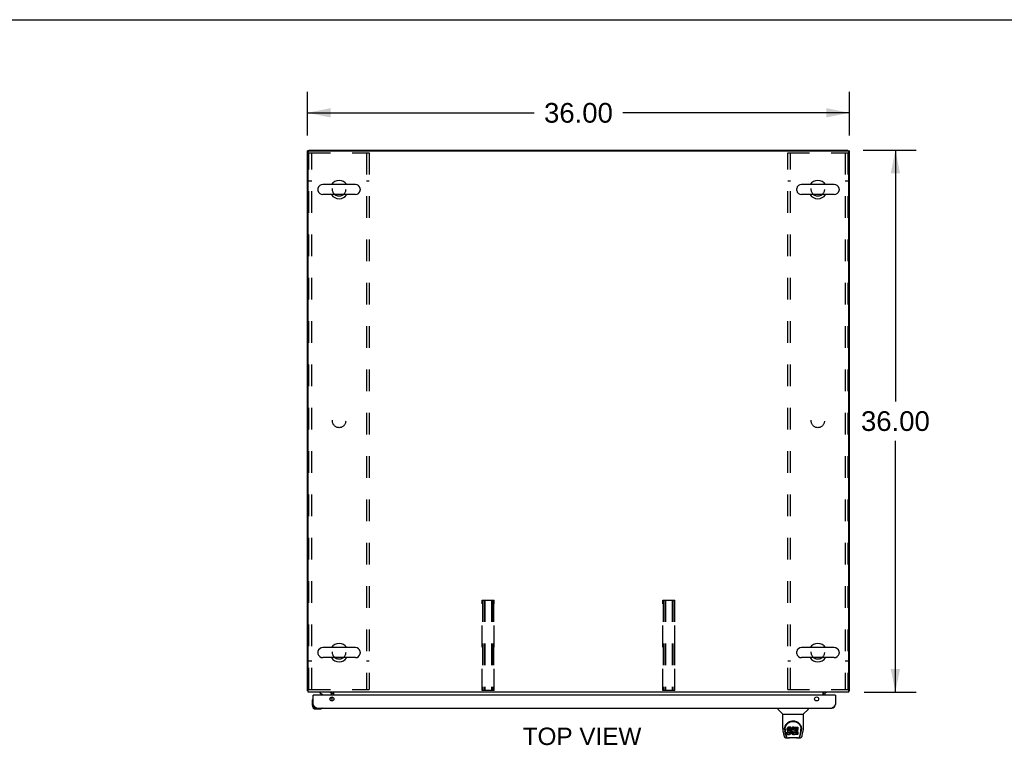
# Model space of a CAD drawing. Header units: inches. Extents: x 0 to 262, y 0 to 169.
# Tile 10 of 17: x 65 to 131, y 121 to 169. Entities that reach past the tile are written whole.
import ezdxf

# ---------------------------------------------------------------- set-up
doc = ezdxf.new("R2010")
doc.units = ezdxf.units.IN
doc.header["$LTSCALE"] = 14.384615
doc.header["$MEASUREMENT"] = 0
doc.linetypes.add('HIDDEN', pattern=[0.2, 0.1, -0.1])
doc.layers.get('0').update_dxf_attribs({"linetype": 'CONTINUOUS'})
for name, color, linetype in [('02___PRT_ALL_AXES', 7, 'CONTINUOUS'), ('3PC_BODY', 7, 'CONTINUOUS'), ('DEFAULT_2', 8, 'HIDDEN'), ('DIMENSIONS', 7, 'CONTINUOUS')]:
    doc.layers.add(name, color=color, linetype=linetype)
doc.styles.get("Standard").update_dxf_attribs({"font": 'arial.ttf'})
doc.dimstyles.new('DIMSTYLE_4', dxfattribs={"dimtxt": 1.307692, "dimasz": 1.538462, "dimexe": 0.09, "dimexo": 0.07, "dimgap": 0.0425, "dimtad": 0, "dimtih": 1, "dimtoh": 1, "dimzin": 4, "dimdsep": 46, "dimtxsty": 'Standard', "dimblk": '_FILLED', "dimblk1": '_FILLED', "dimblk2": '_FILLED', "dimcen": 0.09, "dimazin": 1, "dimtfac": 1, "dimtdec": 3, "dimtofl": 0, "dimtmove": 0, "dimatfit": 3, "dimldrblk": '_FILLED', "dimfxl": 1, "dimtolj": 1, "dimtzin": 4, "dimarcsym": 0})

# ---------------------------------------------------------------- blocks, each defined once
blk = doc.blocks.new('_FILLED')
at = {"color": 0, "linetype": 'ByBlock'}
blk.add_solid([(0, 0), (-1, 0.2), (-1, -0.2)], dxfattribs=at)
blk = doc.blocks.new('*D9')
at = {"layer": '3PC_BODY', "color": 2, "linetype": 'Continuous'}
for p, q in [((84.491, 161.536), (84.491, 164.431)), ((120.491, 161.536), (120.491, 164.431)), ((84.491, 163.046), (99.553, 163.046)), ((120.491, 163.046), (105.43, 163.046))]:
    blk.add_line(p, q, dxfattribs=at)
at = {"layer": '3PC_BODY', "color": 2, "linetype": 'Continuous', "xscale": 1.5384615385, "yscale": 1.5384615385, "zscale": 1.5384615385, "rotation": 180}
blk.add_blockref('_FILLED', (84.491, 163.046), dxfattribs=at)
at = {"layer": '3PC_BODY', "color": 2, "linetype": 'Continuous', "xscale": 1.5384615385, "yscale": 1.5384615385, "zscale": 1.5384615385}
blk.add_blockref('_FILLED', (120.491, 163.046), dxfattribs=at)
at = {"layer": '3PC_BODY', "color": 2, "linetype": 'Continuous', "insert": (102.491, 163.7), "char_height": 1.3077, "width": 4.56963, "attachment_point": 2, "line_spacing_factor": 0.9}
blk.add_mtext('36.00', dxfattribs=at)
blk = doc.blocks.new('*D10')
at = {"layer": '3PC_BODY', "color": 2, "linetype": 'Continuous'}
for p, q in [((121.404, 160.574), (124.921, 160.574)), ((123.537, 160.574), (123.537, 143.882)), ((123.537, 124.574), (123.537, 141.266)), ((121.456, 124.574), (124.921, 124.574))]:
    blk.add_line(p, q, dxfattribs=at)
at = {"layer": '3PC_BODY', "color": 2, "linetype": 'Continuous', "xscale": 1.5384615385, "yscale": 1.5384615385, "zscale": 1.5384615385}
for p, rotation in [((123.537, 160.574), 90), ((123.537, 124.574), 270)]:
    blk.add_blockref('_FILLED', p, dxfattribs=dict(at, rotation=rotation))
at = {"layer": '3PC_BODY', "color": 2, "linetype": 'Continuous', "insert": (123.537, 143.228), "char_height": 1.3077, "width": 4.56963, "attachment_point": 2, "line_spacing_factor": 0.9}
blk.add_mtext('36.00', dxfattribs=at)

msp = doc.modelspace()

# ---------------------------------------------------------------- linework, layer by layer
at = {"color": 7, "linetype": 'Continuous'}
for p, q in [((0, 169.231), (261.538, 169.231)), ((84.595, 160.522), (84.491, 160.522)), ((84.595, 160.522), (84.595, 160.574)), ((120.387, 160.522), (120.387, 160.574)), ((120.387, 160.522), (120.491, 160.522)), ((87.675, 158.283), (85.515, 158.283)), ((119.467, 158.283), (117.307, 158.283)), ((85.185, 157.987), (85.185, 157.911)), ((87.675, 157.615), (85.515, 157.615)), ((88.005, 157.987), (88.005, 157.911)), ((116.977, 157.987), (116.977, 157.911)), ((119.467, 157.615), (117.307, 157.615)), ((119.797, 157.987), (119.797, 157.911)), ((87.675, 127.533), (85.515, 127.533)), ((119.467, 127.533), (117.307, 127.533)), ((85.185, 127.237), (85.185, 127.161)), ((87.675, 126.865), (85.515, 126.865)), ((88.005, 127.237), (88.005, 127.161)), ((116.977, 127.237), (116.977, 127.161)), ((119.467, 126.865), (117.307, 126.865)), ((119.797, 127.237), (119.797, 127.161)), ((84.543, 124.678), (84.491, 124.678)), ((84.886, 124.37), (84.866, 124.37)), ((85.308, 124.574), (85.308, 124.535)), ((85.308, 124.535), (85.546, 124.397)), ((86.095, 124.37), (86.095, 124.417)), ((119.534, 124.37), (119.554, 124.37)), ((120.439, 124.678), (120.491, 124.678)), ((84.806, 123.975), (84.806, 123.719)), ((84.853, 124.111), (84.851, 124.104)), ((84.866, 123.762), (84.866, 123.719)), ((85.985, 124.143), (86.066, 124.224)), ((85.069, 123.456), (85.326, 123.456)), ((85.455, 123.501), (85.461, 123.503)), ((115.737, 123.516), (115.737, 123.454)), ((116.047, 123.128), (115.749, 123.426)), ((116.052, 123.122), (117.43, 123.122)), ((116.052, 122.15), (116.052, 123.122)), ((117.43, 122.151), (117.43, 123.122)), ((117.436, 123.128), (117.734, 123.426)), ((117.745, 123.516), (117.745, 123.454)), ((116.067, 122.007), (116.133, 121.702)), ((116.178, 122.181), (116.176, 122.118)), ((116.24, 121.73), (116.187, 122)), ((116.214, 122.109), (116.214, 122.085)), ((116.224, 121.987), (116.281, 121.695)), ((116.298, 121.626), (116.291, 121.626)), ((116.297, 121.63), (116.3, 121.621)), ((116.301, 121.62), (116.3, 121.621)), ((116.357, 122.154), (116.355, 122.13)), ((116.355, 122.063), (116.355, 122.13)), ((116.357, 122.087), (116.355, 122.063)), ((116.355, 122.063), (116.356, 122.04)), ((116.356, 122.04), (116.36, 122.016)), ((116.362, 122.177), (116.357, 122.154)), ((116.357, 122.087), (116.357, 122.154)), ((116.362, 122.11), (116.357, 122.087)), ((116.358, 121.778), (116.358, 121.919)), ((116.36, 122.016), (116.368, 121.994)), ((116.371, 122.2), (116.362, 122.177)), ((116.362, 122.11), (116.362, 122.177)), ((116.371, 122.133), (116.362, 122.11)), ((116.421, 121.924), (116.362, 121.924)), ((116.362, 121.857), (116.362, 121.924)), ((116.421, 121.857), (116.362, 121.857)), ((116.363, 121.773), (116.507, 121.773)), ((116.368, 121.994), (116.381, 121.974)), ((116.385, 122.219), (116.371, 122.2)), ((116.371, 122.133), (116.371, 122.2)), ((116.385, 122.153), (116.371, 122.133)), ((116.381, 121.974), (116.397, 121.956)), ((116.394, 122.227), (116.385, 122.219)), ((116.385, 122.153), (116.385, 122.219)), ((116.394, 122.161), (116.385, 122.153)), ((116.403, 122.234), (116.394, 122.227)), ((116.394, 122.161), (116.394, 122.227)), ((116.403, 122.167), (116.394, 122.161)), ((116.397, 121.956), (116.417, 121.943)), ((116.425, 122.244), (116.403, 122.234)), ((116.403, 122.167), (116.403, 122.234)), ((116.425, 122.177), (116.403, 122.167)), ((116.417, 121.943), (116.428, 121.939)), ((116.482, 121.925), (116.421, 121.924)), ((116.421, 121.857), (116.421, 121.924)), ((116.482, 121.858), (116.421, 121.857)), ((116.448, 122.251), (116.425, 122.244)), ((116.425, 122.177), (116.425, 122.244)), ((116.448, 122.184), (116.425, 122.177)), ((116.426, 122.052), (116.427, 122.067)), ((116.427, 122.044), (116.426, 122.052)), ((116.427, 122.067), (116.429, 122.082)), ((116.427, 122.044), (116.427, 122.067)), ((116.429, 122.037), (116.427, 122.044)), ((116.428, 121.939), (116.44, 121.937)), ((116.429, 122.082), (116.432, 122.088)), ((116.429, 122.037), (116.429, 122.082)), ((116.434, 122.031), (116.429, 122.037)), ((116.432, 122.088), (116.438, 122.093)), ((116.434, 122.031), (116.434, 122.09)), ((116.44, 122.027), (116.434, 122.031)), ((116.438, 122.093), (116.452, 122.098)), ((116.44, 122.093), (116.439, 122.094)), ((116.454, 122.089), (116.44, 122.093)), ((116.44, 122.027), (116.44, 122.093)), ((116.454, 122.023), (116.44, 122.027)), ((116.44, 121.937), (116.488, 121.936)), ((116.588, 122.251), (116.448, 122.251)), ((116.448, 122.184), (116.448, 122.251)), ((116.588, 122.184), (116.448, 122.184)), ((116.452, 122.098), (116.467, 122.099)), ((116.478, 122.09), (116.454, 122.089)), ((116.454, 122.023), (116.454, 122.089)), ((116.478, 122.023), (116.454, 122.023)), ((116.467, 122.099), (116.58, 122.099)), ((116.502, 122.089), (116.478, 122.09)), ((116.478, 122.023), (116.478, 122.09)), ((116.502, 122.022), (116.478, 122.023)), ((116.498, 121.926), (116.482, 121.925)), ((116.482, 121.858), (116.482, 121.925)), ((116.498, 121.859), (116.482, 121.858)), ((116.488, 121.936), (116.495, 121.936)), ((116.495, 121.936), (116.502, 121.933)), ((116.504, 121.929), (116.498, 121.926)), ((116.498, 121.859), (116.498, 121.926)), ((116.504, 121.862), (116.498, 121.859)), ((116.526, 122.084), (116.502, 122.089)), ((116.502, 122.022), (116.502, 122.089)), ((116.526, 122.017), (116.502, 122.022)), ((116.502, 121.933), (116.508, 121.929)), ((116.506, 121.931), (116.504, 121.929)), ((116.504, 121.862), (116.504, 121.929)), ((116.509, 121.868), (116.504, 121.862)), ((116.507, 121.773), (116.519, 121.774)), ((116.508, 121.929), (116.513, 121.923)), ((116.509, 121.868), (116.509, 121.927)), ((116.519, 121.88), (116.509, 121.868)), ((116.513, 121.923), (116.52, 121.909)), ((116.519, 121.88), (116.519, 121.911)), ((116.521, 121.887), (116.519, 121.88)), ((116.519, 121.774), (116.53, 121.778)), ((116.52, 121.909), (116.522, 121.894)), ((116.521, 121.887), (116.521, 121.899)), ((116.522, 121.894), (116.521, 121.887)), ((116.537, 122.079), (116.526, 122.084)), ((116.526, 122.017), (116.526, 122.084)), ((116.537, 122.012), (116.526, 122.017)), ((116.53, 121.778), (116.55, 121.792)), ((116.547, 122.072), (116.537, 122.079)), ((116.537, 122.012), (116.537, 122.079)), ((116.547, 122.005), (116.537, 122.012)), ((116.564, 122.055), (116.547, 122.072)), ((116.547, 122.005), (116.547, 122.072)), ((116.564, 121.988), (116.547, 122.005)), ((116.55, 121.792), (116.567, 121.809)), ((116.577, 122.035), (116.564, 122.055)), ((116.564, 121.988), (116.564, 122.055)), ((116.577, 121.968), (116.564, 121.988)), ((116.567, 121.809), (116.573, 121.819)), ((116.573, 121.819), (116.579, 121.83)), ((116.586, 122.013), (116.577, 122.035)), ((116.577, 121.968), (116.577, 122.035)), ((116.586, 121.946), (116.577, 121.968)), ((116.579, 121.83), (116.587, 121.852)), ((116.58, 122.099), (116.586, 122.099)), ((116.586, 122.099), (116.587, 122.105)), ((116.587, 122.009), (116.586, 122.013)), ((116.586, 121.946), (116.586, 122.013)), ((116.593, 121.923), (116.586, 121.946)), ((116.587, 122.105), (116.589, 122.118)), ((116.592, 122.087), (116.587, 122.043)), ((116.587, 121.976), (116.587, 122.043)), ((116.592, 122.02), (116.587, 121.976)), ((116.587, 121.976), (116.588, 121.954)), ((116.587, 121.852), (116.593, 121.875)), ((116.59, 122.208), (116.588, 122.251)), ((116.588, 122.184), (116.588, 122.251)), ((116.59, 122.141), (116.588, 122.184)), ((116.588, 121.954), (116.591, 121.932)), ((116.589, 122.118), (116.59, 122.141)), ((116.59, 122.141), (116.59, 122.208)), ((116.591, 121.932), (116.596, 121.91)), ((116.596, 122.109), (116.592, 122.087)), ((116.592, 122.02), (116.592, 122.087)), ((116.596, 122.042), (116.592, 122.02)), ((116.595, 121.899), (116.593, 121.923)), ((116.593, 121.875), (116.595, 121.899)), ((116.595, 121.899), (116.595, 121.914)), ((116.602, 122.13), (116.596, 122.109)), ((116.596, 122.042), (116.596, 122.109)), ((116.602, 122.064), (116.596, 122.042)), ((116.596, 121.91), (116.603, 121.889)), ((116.611, 122.151), (116.602, 122.13)), ((116.602, 122.064), (116.602, 122.13)), ((116.611, 122.084), (116.602, 122.064)), ((116.603, 121.889), (116.624, 121.849)), ((116.622, 122.171), (116.611, 122.151)), ((116.611, 122.084), (116.611, 122.151)), ((116.622, 122.104), (116.611, 122.084)), ((116.634, 122.189), (116.622, 122.171)), ((116.622, 122.104), (116.622, 122.171)), ((116.634, 122.122), (116.622, 122.104)), ((116.624, 121.849), (116.637, 121.831)), ((116.649, 122.205), (116.634, 122.189)), ((116.634, 122.122), (116.634, 122.189)), ((116.649, 122.139), (116.634, 122.122)), ((116.637, 121.831), (116.652, 121.814)), ((116.666, 122.221), (116.649, 122.205)), ((116.649, 122.139), (116.649, 122.205)), ((116.666, 122.154), (116.649, 122.139)), ((116.652, 121.814), (116.668, 121.799)), ((116.658, 121.991), (116.657, 121.965)), ((116.657, 121.965), (116.658, 121.951)), ((116.661, 122.018), (116.658, 121.991)), ((116.658, 121.951), (116.658, 121.991)), ((116.658, 121.951), (116.661, 121.939)), ((116.66, 122.011), (116.661, 122.005)), ((116.665, 122.031), (116.661, 122.018)), ((116.661, 122.005), (116.671, 121.981)), ((116.661, 121.939), (116.661, 122.005)), ((116.661, 121.939), (116.671, 121.914)), ((116.67, 122.043), (116.665, 122.031)), ((116.684, 122.234), (116.666, 122.221)), ((116.666, 122.154), (116.666, 122.221)), ((116.684, 122.167), (116.666, 122.154)), ((116.668, 121.799), (116.686, 121.785)), ((116.684, 122.066), (116.67, 122.043)), ((116.671, 121.981), (116.685, 121.957)), ((116.671, 121.914), (116.671, 121.981)), ((116.671, 121.914), (116.685, 121.891)), ((116.704, 122.242), (116.684, 122.234)), ((116.684, 122.167), (116.684, 122.234)), ((116.704, 122.176), (116.684, 122.167)), ((116.693, 122.076), (116.684, 122.066)), ((116.685, 121.957), (116.693, 121.947)), ((116.685, 121.891), (116.685, 121.957)), ((116.685, 121.891), (116.693, 121.881)), ((116.686, 121.785), (116.696, 121.78)), ((116.703, 122.084), (116.693, 122.076)), ((116.693, 121.947), (116.704, 121.938)), ((116.693, 121.881), (116.693, 121.947)), ((116.693, 121.881), (116.704, 121.872)), ((116.696, 121.78), (116.706, 121.777)), ((116.728, 122.094), (116.703, 122.084)), ((116.726, 122.247), (116.704, 122.242)), ((116.704, 122.176), (116.704, 122.242)), ((116.726, 122.181), (116.704, 122.176)), ((116.704, 121.938), (116.715, 121.931)), ((116.704, 121.872), (116.704, 121.938)), ((116.704, 121.872), (116.715, 121.864)), ((116.706, 121.777), (116.728, 121.771)), ((116.715, 121.931), (116.727, 121.926)), ((116.715, 121.864), (116.715, 121.931)), ((116.715, 121.864), (116.727, 121.859)), ((116.748, 122.25), (116.726, 122.247)), ((116.726, 122.181), (116.726, 122.247)), ((116.748, 122.183), (116.726, 122.181)), ((116.727, 121.926), (116.74, 121.924)), ((116.727, 121.859), (116.727, 121.926)), ((116.727, 121.859), (116.74, 121.857)), ((116.741, 122.098), (116.728, 122.094)), ((116.728, 121.771), (116.75, 121.769)), ((116.74, 121.924), (116.754, 121.923)), ((116.74, 121.857), (116.74, 121.924)), ((116.74, 121.857), (116.754, 121.857)), ((116.755, 122.097), (116.741, 122.098)), ((116.748, 122.25), (116.771, 122.249)), ((116.748, 122.183), (116.748, 122.25)), ((116.771, 122.182), (116.748, 122.183)), ((116.75, 121.769), (116.772, 121.772)), ((116.754, 121.923), (116.767, 121.925)), ((116.754, 121.857), (116.754, 121.923)), ((116.754, 121.857), (116.767, 121.859)), ((116.768, 122.094), (116.755, 122.097)), ((116.767, 121.925), (116.78, 121.929)), ((116.767, 121.859), (116.767, 121.925)), ((116.767, 121.859), (116.78, 121.863)), ((116.78, 122.089), (116.768, 122.094)), ((116.782, 122.247), (116.771, 122.249)), ((116.771, 122.182), (116.771, 122.249)), ((116.782, 122.181), (116.771, 122.182)), ((116.772, 121.772), (116.793, 121.778)), ((116.78, 121.929), (116.792, 121.935)), ((116.78, 121.863), (116.78, 121.929)), ((116.78, 121.863), (116.792, 121.868)), ((116.792, 122.244), (116.782, 122.247)), ((116.782, 122.181), (116.782, 122.247)), ((116.792, 122.177), (116.782, 122.181)), ((116.812, 122.16), (116.786, 122.092)), ((116.811, 122.232), (116.792, 122.244)), ((116.792, 122.177), (116.792, 122.244)), ((116.811, 122.165), (116.792, 122.177)), ((116.792, 121.935), (116.803, 121.942)), ((116.792, 121.868), (116.792, 121.935)), ((116.792, 121.868), (116.803, 121.876)), ((116.793, 121.778), (116.812, 121.79)), ((116.803, 121.942), (116.803, 121.876)), ((116.809, 121.941), (116.821, 121.924)), ((116.809, 121.875), (116.821, 121.857)), ((116.811, 122.232), (116.811, 122.165)), ((116.823, 121.79), (116.812, 121.79)), ((116.812, 121.79), (116.812, 121.79)), ((116.813, 122.228), (116.813, 122.162)), ((116.821, 122.249), (117.058, 122.249)), ((116.821, 121.857), (116.821, 122.249)), ((116.821, 122.182), (117.058, 122.182)), ((116.823, 121.777), (116.823, 121.79)), ((117.059, 121.773), (116.827, 121.773)), ((116.891, 122.094), (116.891, 122.027)), ((116.892, 121.936), (116.892, 121.858)), ((117.058, 122.099), (116.896, 122.099)), ((116.896, 122.089), (117.027, 122.089)), ((116.896, 122.022), (117.027, 122.022)), ((117.027, 121.94), (116.897, 121.94)), ((116.897, 121.921), (117.059, 121.921)), ((116.897, 121.854), (117.059, 121.854)), ((117.031, 122.085), (117.031, 121.945)), ((117.062, 122.244), (117.062, 122.103)), ((117.063, 121.916), (117.063, 121.777)), ((117.182, 121.621), (117.186, 121.63)), ((117.182, 121.62), (117.182, 121.621)), ((117.191, 121.626), (117.184, 121.626)), ((117.202, 121.695), (117.258, 121.984)), ((117.243, 121.73), (117.296, 122)), ((117.259, 121.984), (117.259, 121.988)), ((117.305, 122.181), (117.306, 122.118)), ((117.312, 122.095), (117.312, 122.096)), ((117.35, 121.702), (117.415, 122.007)), ((116.256, 121.547), (116.458, 121.547)), ((116.343, 121.547), (116.337, 121.547)), ((116.343, 121.547), (116.342, 121.547)), ((117.035, 121.536), (116.448, 121.536)), ((117.025, 121.547), (117.226, 121.547)), ((117.141, 121.547), (117.14, 121.547))]:
    msp.add_line(p, q, dxfattribs=at)
at = {"color": 3, "linetype": 'Continuous'}
for p, q in [((84.491, 124.678), (84.491, 160.522)), ((84.543, 124.574), (84.543, 160.462)), ((84.595, 160.574), (120.387, 160.574)), ((84.603, 160.522), (120.379, 160.522)), ((120.439, 124.574), (120.439, 160.462)), ((120.491, 124.678), (120.491, 160.522)), ((120.439, 124.574), (84.543, 124.574)), ((84.866, 123.762), (84.866, 124.37)), ((119.534, 124.37), (84.886, 124.37)), ((86.137, 124.37), (86.137, 124.431)), ((86.137, 123.989), (86.137, 124.251)), ((86.241, 124.37), (86.241, 124.574)), ((118.741, 124.37), (118.741, 124.574)), ((118.845, 124.431), (118.845, 124.37)), ((119.554, 124.37), (119.554, 123.762)), ((86.241, 124.165), (86.241, 124.075)), ((85.113, 123.516), (119.307, 123.516))]:
    msp.add_line(p, q, dxfattribs=at)
for points in [[(84.519, 124.664), (84.515, 124.664), (84.512, 124.665), (84.509, 124.666), (84.506, 124.667), (84.503, 124.668), (84.501, 124.668), (84.498, 124.669), (84.496, 124.67), (84.495, 124.671), (84.494, 124.673), (84.493, 124.674), (84.492, 124.675), (84.491, 124.676), (84.491, 124.678)], [(84.543, 124.658), (84.543, 124.658), (84.539, 124.659), (84.535, 124.66), (84.531, 124.661), (84.527, 124.662), (84.519, 124.664)], [(120.439, 124.658), (120.44, 124.658), (120.444, 124.659), (120.448, 124.66), (120.452, 124.661), (120.456, 124.662)], [(120.456, 124.662), (120.464, 124.664), (120.467, 124.664), (120.471, 124.665), (120.474, 124.666), (120.477, 124.667), (120.479, 124.668), (120.482, 124.668), (120.484, 124.669), (120.486, 124.67), (120.488, 124.671), (120.489, 124.673), (120.49, 124.674), (120.491, 124.675), (120.491, 124.676), (120.491, 124.678)], [(85.113, 123.516), (85.102, 123.517), (85.09, 123.518), (85.079, 123.522), (85.068, 123.526), (85.057, 123.532), (85.046, 123.538), (85.034, 123.546), (85.023, 123.555), (85.012, 123.565), (85.001, 123.576), (84.99, 123.588), (84.978, 123.601), (84.967, 123.615), (84.956, 123.629), (84.945, 123.644), (84.934, 123.66), (84.922, 123.676), (84.911, 123.693), (84.9, 123.71), (84.889, 123.727), (84.878, 123.745), (84.866, 123.762)], [(119.554, 123.762), (119.543, 123.745), (119.531, 123.727), (119.52, 123.71), (119.509, 123.693), (119.498, 123.676), (119.487, 123.66), (119.475, 123.644), (119.464, 123.629), (119.453, 123.615), (119.442, 123.601), (119.431, 123.588), (119.419, 123.576), (119.408, 123.565), (119.397, 123.555), (119.386, 123.546), (119.375, 123.538), (119.363, 123.532), (119.352, 123.526), (119.341, 123.522), (119.33, 123.518), (119.319, 123.517), (119.307, 123.516)]]:
    msp.add_lwpolyline(points, dxfattribs=at)
at = {"color": 7, "linetype": 'Continuous'}
for points in [[(116.171, 122.108), (116.173, 122.151), (116.181, 122.203), (116.192, 122.252), (116.208, 122.298), (116.226, 122.341), (116.248, 122.382), (116.272, 122.42), (116.299, 122.456), (116.329, 122.49), (116.361, 122.521), (116.395, 122.549), (116.432, 122.575), (116.471, 122.598), (116.512, 122.618), (116.555, 122.635), (116.599, 122.648), (116.645, 122.658), (116.692, 122.664), (116.739, 122.666), (116.787, 122.664), (116.834, 122.659), (116.88, 122.649), (116.924, 122.636), (116.967, 122.62), (117.008, 122.6), (117.048, 122.577), (117.084, 122.552), (117.119, 122.523), (117.151, 122.493), (117.181, 122.459), (117.208, 122.424), (117.233, 122.386), (117.255, 122.345), (117.273, 122.302), (117.289, 122.256), (117.301, 122.208), (117.309, 122.156), (117.312, 122.108)], [(116.214, 122.109), (116.215, 122.129), (116.216, 122.153), (116.219, 122.177), (116.223, 122.201), (116.227, 122.224), (116.233, 122.247), (116.24, 122.27), (116.247, 122.292), (116.256, 122.314), (116.265, 122.335), (116.276, 122.355), (116.287, 122.375), (116.298, 122.394), (116.31, 122.412), (116.323, 122.429), (116.336, 122.446), (116.35, 122.461), (116.364, 122.476), (116.378, 122.49), (116.393, 122.504), (116.408, 122.517), (116.423, 122.529), (116.439, 122.54), (116.454, 122.55), (116.47, 122.56), (116.486, 122.569), (116.502, 122.578)], [(116.502, 122.578), (116.518, 122.586), (116.533, 122.593), (116.549, 122.599), (116.565, 122.605), (116.581, 122.611), (116.597, 122.615), (116.613, 122.62), (116.629, 122.623), (116.645, 122.627), (116.661, 122.629), (116.677, 122.632), (116.693, 122.633), (116.709, 122.634), (116.725, 122.635), (116.741, 122.635), (116.757, 122.635), (116.772, 122.635), (116.788, 122.633), (116.804, 122.632), (116.82, 122.629), (116.836, 122.627), (116.852, 122.624), (116.868, 122.62), (116.884, 122.616), (116.9, 122.611), (116.916, 122.606), (116.932, 122.6), (116.948, 122.593), (116.964, 122.586)], [(116.964, 122.586), (116.98, 122.578), (116.996, 122.57), (117.012, 122.561), (117.028, 122.551), (117.043, 122.54), (117.059, 122.529), (117.074, 122.517), (117.089, 122.505), (117.104, 122.491), (117.118, 122.477), (117.132, 122.462), (117.146, 122.446), (117.159, 122.429), (117.172, 122.412), (117.184, 122.394), (117.196, 122.375), (117.207, 122.355), (117.217, 122.335), (117.226, 122.314), (117.235, 122.293), (117.243, 122.27), (117.249, 122.248), (117.255, 122.225), (117.26, 122.201), (117.264, 122.177), (117.266, 122.153), (117.268, 122.129), (117.268, 122.109)], [(116.052, 122.15), (116.053, 122.124), (116.056, 122.081), (116.061, 122.039), (116.067, 122.007)], [(116.133, 121.702), (116.136, 121.687), (116.141, 121.666), (116.147, 121.648), (116.153, 121.631), (116.16, 121.616), (116.168, 121.603), (116.176, 121.591), (116.185, 121.58), (116.196, 121.57), (116.209, 121.561), (116.222, 121.554), (116.237, 121.55), (116.253, 121.548), (116.256, 121.547)], [(116.17, 122.095), (116.17, 122.1), (116.171, 122.108)], [(116.214, 122.085), (116.215, 122.069), (116.216, 122.041), (116.219, 122.013), (116.224, 121.987)], [(116.281, 121.695), (116.283, 121.683), (116.286, 121.669), (116.29, 121.656), (116.293, 121.643), (116.297, 121.63)], [(116.301, 121.62), (116.306, 121.608), (116.312, 121.595), (116.318, 121.584), (116.325, 121.575), (116.333, 121.567), (116.341, 121.56), (116.35, 121.554), (116.359, 121.55), (116.369, 121.548), (116.377, 121.547)], [(116.362, 121.924), (116.362, 121.924), (116.361, 121.924), (116.361, 121.924), (116.36, 121.923), (116.36, 121.923), (116.36, 121.923), (116.359, 121.923), (116.359, 121.922), (116.359, 121.922), (116.358, 121.921), (116.358, 121.921), (116.358, 121.92), (116.358, 121.92), (116.358, 121.919)], [(116.362, 121.857), (116.362, 121.857), (116.361, 121.857), (116.361, 121.857), (116.36, 121.857), (116.36, 121.856), (116.36, 121.856), (116.359, 121.856), (116.359, 121.855), (116.359, 121.855), (116.358, 121.855), (116.358, 121.854), (116.358, 121.854), (116.358, 121.853), (116.358, 121.852)], [(117.106, 121.547), (117.113, 121.548), (117.123, 121.55), (117.133, 121.554), (117.142, 121.56), (117.15, 121.567), (117.157, 121.575), (117.164, 121.584), (117.171, 121.595), (117.177, 121.607), (117.182, 121.62)], [(117.186, 121.63), (117.19, 121.643), (117.193, 121.656), (117.196, 121.669), (117.199, 121.683), (117.202, 121.695)], [(117.226, 121.547), (117.241, 121.549), (117.254, 121.552), (117.267, 121.557), (117.278, 121.563), (117.289, 121.571), (117.298, 121.58), (117.306, 121.59), (117.314, 121.601), (117.32, 121.612), (117.327, 121.625), (117.332, 121.639), (117.337, 121.654), (117.343, 121.671), (117.347, 121.69), (117.35, 121.702)], [(117.259, 121.988), (117.26, 121.991), (117.26, 121.994), (117.261, 121.997), (117.261, 122), (117.262, 122.004), (117.262, 122.007), (117.263, 122.01), (117.263, 122.014), (117.264, 122.017), (117.264, 122.021), (117.265, 122.025), (117.265, 122.029), (117.266, 122.033), (117.266, 122.037), (117.266, 122.041), (117.267, 122.045), (117.267, 122.049), (117.267, 122.054), (117.268, 122.058), (117.268, 122.063), (117.268, 122.068), (117.268, 122.073), (117.268, 122.078), (117.268, 122.083), (117.268, 122.109)], [(117.312, 122.108), (117.312, 122.101), (117.312, 122.096)], [(117.415, 122.007), (117.421, 122.038), (117.427, 122.081), (117.43, 122.123), (117.43, 122.151)], [(116.458, 121.547), (116.478, 121.548), (116.5, 121.55), (116.524, 121.552), (116.548, 121.554), (116.574, 121.557), (116.601, 121.56), (116.628, 121.563), (116.657, 121.565), (116.686, 121.567), (116.715, 121.568), (116.744, 121.568), (116.773, 121.568), (116.802, 121.567), (116.831, 121.565), (116.859, 121.563), (116.886, 121.56), (116.912, 121.557), (116.937, 121.554), (116.961, 121.552), (116.983, 121.549), (117.005, 121.548), (117.025, 121.547)], [(116.458, 121.547), (116.48, 121.548), (116.507, 121.55), (116.534, 121.552), (116.562, 121.555), (116.591, 121.558), (116.62, 121.561), (116.65, 121.563), (116.68, 121.565), (116.71, 121.566), (116.741, 121.566), (116.771, 121.566), (116.802, 121.565), (116.832, 121.563), (116.862, 121.561), (116.891, 121.558), (116.948, 121.552)], [(116.948, 121.552), (116.976, 121.55), (117.002, 121.548), (117.025, 121.547)]]:
    msp.add_lwpolyline(points, dxfattribs=at)
at = {"color": 3, "linetype": 'Continuous'}
for centre in [(86.116, 124.12), (118.304, 124.12)]:
    msp.add_circle(centre, 0.133, dxfattribs=at)
for centre, radius, start, end in [((84.603, 160.462), 0.06, 90, 180), ((120.379, 160.462), 0.06, 0, 90), ((84.886, 124.35), 0.02, 90, 180), ((85.995, 124.431), 0.142, 0, 90), ((118.988, 124.431), 0.142, 90, 180), ((119.534, 124.35), 0.02, 0, 90), ((85.113, 123.762), 0.246, 180, 270), ((119.307, 123.762), 0.246, 270, 360)]:
    msp.add_arc(centre, radius, start, end, dxfattribs=at)
at = {"color": 7, "linetype": 'Continuous'}
for centre, radius, start, end in [((85.515, 157.949), 0.334, 90, 167.57162), ((86.595, 157.949), 0.61, 33.21382, 146.78617), ((87.675, 157.949), 0.334, 12.42838, 90), ((117.307, 157.949), 0.334, 90, 167.57162), ((118.387, 157.949), 0.61, 33.21382, 146.78617), ((119.467, 157.949), 0.334, 12.42838, 90), ((85.342, 157.987), 0.157, 167.57162, 180), ((85.342, 157.911), 0.157, 180, 192.42838), ((85.515, 157.949), 0.334, 192.42838, 270), ((86.595, 157.949), 0.61, 213.21382, 326.78618), ((87.675, 157.949), 0.334, 270, 347.57162), ((87.848, 157.987), 0.157, 0, 12.42838), ((87.848, 157.911), 0.157, 347.57162, 360), ((117.134, 157.987), 0.157, 167.57162, 180), ((117.134, 157.911), 0.157, 180, 192.42838), ((117.307, 157.949), 0.334, 192.42838, 270), ((118.387, 157.949), 0.61, 213.21382, 326.78618), ((119.467, 157.949), 0.334, 270, 347.57162), ((119.64, 157.987), 0.157, 0, 12.42838), ((119.64, 157.911), 0.157, 347.57162, 360), ((85.515, 127.199), 0.334, 90, 167.57162), ((86.595, 127.199), 0.61, 33.21382, 146.78617), ((87.675, 127.199), 0.334, 12.42838, 90), ((117.307, 127.199), 0.334, 90, 167.57162), ((118.387, 127.199), 0.61, 33.21382, 146.78617), ((119.467, 127.199), 0.334, 12.42838, 90), ((85.342, 127.237), 0.157, 167.57162, 180), ((85.342, 127.161), 0.157, 180, 192.42838), ((85.515, 127.199), 0.334, 192.42838, 270), ((86.595, 127.199), 0.61, 213.21382, 326.78618), ((87.675, 127.199), 0.334, 270, 347.57162), ((87.848, 127.237), 0.157, 0, 12.42838), ((87.848, 127.161), 0.157, 347.57162, 360), ((117.134, 127.237), 0.157, 167.57162, 180), ((117.134, 127.161), 0.157, 180, 192.42838), ((117.307, 127.199), 0.334, 192.42838, 270), ((118.387, 127.199), 0.61, 213.21382, 326.78618), ((119.467, 127.199), 0.334, 270, 347.57162), ((119.64, 127.237), 0.157, 0, 12.42838), ((119.64, 127.161), 0.157, 347.57162, 360), ((85.496, 124.31), 0.1, 36.54681, 59.90799), ((85.938, 124.417), 0.157, 0, 90), ((85.995, 124.294), 0.1, 315, 332.98246), ((85.995, 124.431), 0.246, 0, 35.33164), ((118.988, 124.431), 0.246, 144.66836, 180), ((85.056, 123.975), 0.25, 149.11011, 180), ((85.069, 123.719), 0.263, 180, 270), ((84.855, 124.096), 0.015, 96.37959, 149.11011), ((84.851, 124.096), 0.015, 0, 83.62041), ((85.069, 123.719), 0.203, 180, 270), ((85.326, 123.706), 0.25, 270, 300.88989), ((85.446, 123.501), 0.015, 6.37959, 90), ((85.446, 123.504), 0.015, 300.88989, 353.62041), ((115.777, 123.454), 0.0394, 180, 225), ((116.061, 123.142), 0.0197, 225, 270), ((117.422, 123.142), 0.0197, 270, 315), ((117.706, 123.454), 0.0394, 315, 360), ((116.448, 121.555), 0.0197, 203.60704, 270), ((117.035, 121.555), 0.0197, 270, 336.39296)]:
    msp.add_arc(centre, radius, start, end, dxfattribs=at)
for centre, major_axis, ratio, start_param, end_param in [((116.741, 122.108), (0, 0.565), 0.999848, 1.129542, 1.76365), ((116.741, 122.108), (0, 0.565), 0.999848, 4.519536, 5.157611), ((116.297, 121.981), (0.007, 0.354), 0.213027, -3.923008, -3.13761), ((116.363, 121.778), (0.00483, 0), 1, -3.141593, -1.570796), ((116.782, 122.093), (0, 0.00448), 1, -3.557718, -1.937287), ((116.806, 121.939), (0.00448, 0), 1, 1.570796, 2.222579), ((116.806, 121.872), (0.00448, 0), 1, 1.570796, 2.222579), ((116.806, 121.939), (0, 0.00448), 1, -0.975826, 0), ((116.806, 121.872), (0, 0.00448), 1, -0.975826, 0), ((116.808, 122.228), (0, 0.00448), 1, -1.566905, -0.665444), ((116.808, 122.162), (0.00448, 0), 1, 5.916695, 7.188538), ((116.827, 121.777), (0, 0.00448), 1, 1.570796, 3.141593), ((116.896, 122.094), (0, 0.00448), 1, 0, 1.570796), ((116.896, 122.094), (0, 0.00448), 1, 1.570796, 3.141593), ((116.896, 122.027), (0, 0.00448), 1, 1.570796, 3.141593), ((116.897, 121.936), (0, 0.00448), 1, 0, 1.570796), ((116.897, 121.925), (0, 0.00448), 1, 1.570796, 3.141593), ((116.897, 121.858), (0, 0.00448), 1, 1.570796, 3.141593), ((117.027, 122.085), (0.00448, 0), 1, 0, 1.570796), ((117.027, 122.018), (0, 0.00448), 1, -1.570796, 0), ((117.027, 121.945), (0, 0.00448), 1, -3.141593, -1.570796), ((117.058, 122.244), (0, 0.00448), 1, -1.570796, 0), ((117.058, 122.178), (0, 0.00448), 1, -1.570796, 0), ((117.058, 122.103), (0, 0.00448), 1, -3.141593, -1.570796), ((117.059, 121.916), (0, 0.00448), 1, -1.570796, 0), ((117.059, 121.849), (0, 0.00448), 1, -1.570796, 0), ((117.059, 121.777), (0, 0.00448), 1, -3.141593, -1.570796), ((117.185, 121.981), (-0.007, 0.354), 0.213027, -3.145575, -2.360177)]:
    msp.add_ellipse(centre, major_axis=major_axis, ratio=ratio, start_param=start_param, end_param=end_param, dxfattribs=at)
at = {"layer": '02___PRT_ALL_AXES', "color": 8, "linetype": 'HIDDEN'}
for centre in [(86.595, 157.949), (118.387, 157.949), (86.595, 142.574), (118.387, 142.574), (86.595, 127.199), (118.387, 127.199)]:
    msp.add_circle(centre, 0.438, dxfattribs=at)
at = {"layer": 'DEFAULT_2', "color": 8, "linetype": 'HIDDEN'}
for p, q in [((84.595, 124.761), (84.595, 160.386)), ((84.595, 160.386), (88.595, 160.386)), ((84.782, 124.761), (84.782, 160.386)), ((88.408, 160.386), (88.408, 124.761)), ((88.595, 160.386), (88.595, 124.761)), ((116.387, 124.761), (116.387, 160.386)), ((116.387, 160.386), (120.387, 160.386)), ((116.574, 124.761), (116.574, 160.386)), ((120.2, 160.386), (120.2, 124.761)), ((120.387, 160.386), (120.387, 124.761)), ((84.782, 158.511), (84.595, 158.511)), ((88.595, 158.511), (88.408, 158.511)), ((116.574, 158.511), (116.387, 158.511)), ((120.387, 158.511), (120.2, 158.511)), ((96.085, 130.678), (96.898, 130.678)), ((96.085, 124.678), (96.085, 130.678)), ((96.125, 130.678), (96.125, 124.678)), ((96.233, 130.678), (96.233, 124.678)), ((96.273, 130.678), (96.273, 124.678)), ((96.71, 130.678), (96.71, 124.678)), ((96.75, 130.678), (96.75, 124.678)), ((96.858, 130.678), (96.858, 124.678)), ((96.898, 124.678), (96.898, 130.678)), ((108.085, 130.678), (108.898, 130.678)), ((108.085, 124.678), (108.085, 130.678)), ((108.125, 130.678), (108.125, 124.678)), ((108.233, 130.678), (108.233, 124.678)), ((108.273, 130.678), (108.273, 124.678)), ((108.71, 130.678), (108.71, 124.678)), ((108.75, 130.678), (108.75, 124.678)), ((108.858, 130.678), (108.858, 124.678)), ((108.898, 124.678), (108.898, 130.678)), ((84.782, 126.636), (84.595, 126.636)), ((88.595, 126.636), (88.408, 126.636)), ((116.574, 126.636), (116.387, 126.636)), ((120.387, 126.636), (120.2, 126.636)), ((84.595, 124.761), (88.595, 124.761)), ((96.898, 124.678), (96.085, 124.678)), ((108.898, 124.678), (108.085, 124.678)), ((116.387, 124.761), (120.387, 124.761))]:
    msp.add_line(p, q, dxfattribs=at)

# ---------------------------------------------------------------- texts
at = {"layer": 'DIMENSIONS', "color": 2, "linetype": 'Continuous', "insert": (102.729, 122.219), "char_height": 1.1538, "width": 7.86245, "attachment_point": 2, "line_spacing_factor": 0.9}
msp.add_mtext('TOP VIEW', dxfattribs=at)

# ---------------------------------------------------------------- dimensions: what is measured, and where the dimension line sits
at = {"layer": '3PC_BODY', "color": 2, "linetype": 'Continuous'}
dim = msp.add_linear_dim(base=(120.491, 163.046), p1=(84.491, 161.466), p2=(120.491, 161.466), dimstyle='DIMSTYLE_4', dxfattribs=at)
dim.commit()
dim.dimension.update_dxf_attribs({"geometry": '*D9', "text_midpoint": (102.489, 163.039), "dimtype": 160})
dim = msp.add_linear_dim(base=(123.537, 124.574), p1=(121.334, 160.574), p2=(121.386, 124.574), angle=270, dimstyle='DIMSTYLE_4', dxfattribs=at)
dim.commit()
dim.dimension.update_dxf_attribs({"geometry": '*D10', "text_midpoint": (123.534, 142.567), "dimtype": 160})

doc.saveas('drawing.dxf')
